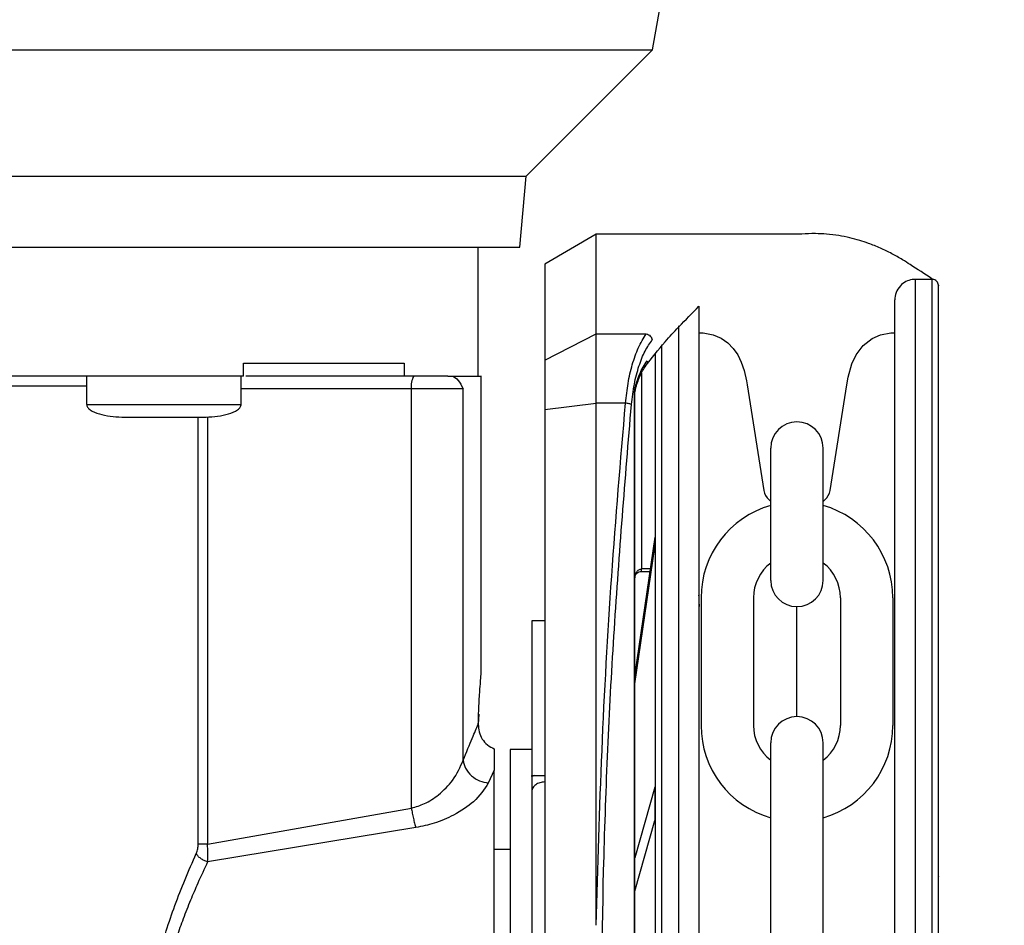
# Model space of a CAD drawing. Header units: inches. Extents: x 144.9 to 238.4, y 214.8 to 247.7.
# Tile 87 of 256: x 152.809 to 152.997, y 243.48 to 243.653. Entities that reach past the tile are written whole.
import ezdxf

# ---------------------------------------------------------------- set-up
doc = ezdxf.new("R2010")
doc.units = ezdxf.units.IN
doc.header["$LTSCALE"] = 0.25
doc.header["$MEASUREMENT"] = 0
doc.layers.add('ANNOTATIONS', color=1, linetype='Continuous')
doc.layers.add('MOTOR LH', color=7, linetype='Continuous')
doc.styles.add('ARIAL', font='arial.ttf', dxfattribs={"height": 0.09375})
doc.dimstyles.new('STANDARD$0', dxfattribs={"dimtxt": 0.09375, "dimasz": 0.09375, "dimexe": 0.03125, "dimexo": 0.046875, "dimgap": 0.09, "dimtad": 0, "dimtih": 1, "dimtoh": 1, "dimdec": 4, "dimzin": 0, "dimdsep": 46, "dimtxsty": 'ARIAL', "dimcen": 0.09, "dimadec": 0, "dimazin": 0, "dimtfac": 1, "dimtdec": 4, "dimtofl": 0, "dimtmove": 0, "dimatfit": 1, "dimfxl": 1, "dimtolj": 1, "dimtzin": 0, "dimarcsym": 0})

# ---------------------------------------------------------------- blocks, each defined once
blk = doc.blocks.new('*D64')
at = {"layer": 'ANNOTATIONS', "color": 0, "lineweight": -2, "transparency": 16777216}
for p, q in [((152.282684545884, 244.7210665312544), (152.282684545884, 245.6873671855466)), ((153.423309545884, 243.5376739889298), (153.423309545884, 245.6873671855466)), ((152.376434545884, 245.6561171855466), (152.5678870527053, 245.6561171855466)), ((153.329559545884, 245.6561171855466), (153.1381070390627, 245.6561171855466))]:
    blk.add_line(p, q, dxfattribs=at)
at = {"layer": 'ANNOTATIONS', "color": 0, "transparency": 16777216}
for points in [[(152.376434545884, 245.6717421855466), (152.376434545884, 245.6404921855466), (152.282684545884, 245.6561171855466)], [(153.329559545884, 245.6717421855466), (153.329559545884, 245.6404921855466), (153.423309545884, 245.6561171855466)]]:
    blk.add_solid(points, dxfattribs=at)
at = {"layer": 'defpoints', "color": 0, "transparency": 16777216}
for p in [(152.282684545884, 245.6561171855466), (152.282684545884, 244.6741915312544), (153.423309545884, 243.4907989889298)]:
    blk.add_point(p, dxfattribs=at)
at = {"layer": 'ANNOTATIONS', "color": 0, "transparency": 16777216, "insert": (152.852997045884, 245.6561171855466), "char_height": 0.09375, "attachment_point": 5, "style": 'ARIAL'}
blk.add_mtext('\\A1;18 5/8"', dxfattribs=at)
blk = doc.blocks.new('*D66')
at = {"layer": 'ANNOTATIONS', "color": 0, "lineweight": -2, "transparency": 16777216}
for p, q in [((151.9943491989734, 244.7850832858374), (151.9943491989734, 246.0537298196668)), ((153.423309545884, 243.5376739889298), (153.423309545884, 246.0537298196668)), ((152.0880991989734, 246.0224798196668), (152.5044876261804, 246.0224798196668)), ((153.329559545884, 246.0224798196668), (152.913171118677, 246.0224798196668))]:
    blk.add_line(p, q, dxfattribs=at)
at = {"layer": 'ANNOTATIONS', "color": 0, "transparency": 16777216}
for points in [[(152.0880991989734, 246.0381048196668), (152.0880991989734, 246.0068548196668), (151.9943491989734, 246.0224798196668)], [(153.329559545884, 246.0381048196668), (153.329559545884, 246.0068548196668), (153.423309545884, 246.0224798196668)]]:
    blk.add_solid(points, dxfattribs=at)
at = {"layer": 'defpoints', "color": 0, "transparency": 16777216}
for p in [(153.423309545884, 246.0224798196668), (151.9943491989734, 244.7382082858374), (153.423309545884, 243.4907989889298)]:
    blk.add_point(p, dxfattribs=at)
at = {"layer": 'ANNOTATIONS', "color": 0, "transparency": 16777216, "insert": (152.7088293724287, 246.0224798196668), "char_height": 0.09375, "attachment_point": 5, "style": 'ARIAL'}
blk.add_mtext('\\A1;24""', dxfattribs=at)

msp = doc.modelspace()

# ---------------------------------------------------------------- linework, layer by layer
at = {"layer": 'MOTOR LH'}
for p, q in [((152.9295396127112, 243.6476492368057), (152.9411183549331, 243.7133155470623)), ((152.5688388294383, 243.6476492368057), (152.9295396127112, 243.6476492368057)), ((152.905392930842, 243.6235025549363), (152.9295396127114, 243.6476492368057)), ((152.5929855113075, 243.6235025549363), (152.905392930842, 243.6235025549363)), ((152.9042089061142, 243.6099690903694), (152.905392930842, 243.6235025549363)), ((152.9187973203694, 243.6124299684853), (152.9089548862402, 243.6067472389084)), ((152.9578972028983, 243.612430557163), (152.9187973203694, 243.612429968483)), ((152.9187976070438, 243.5933885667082), (152.9187973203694, 243.612429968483)), ((152.5941695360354, 243.6099690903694), (152.9042089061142, 243.6099690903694)), ((152.8962118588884, 243.5853553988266), (152.8962118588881, 243.6099690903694)), ((152.9089548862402, 243.6067472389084), (152.9089551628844, 243.5883721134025)), ((152.9829460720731, 243.6038187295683), (152.979747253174, 243.6038186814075)), ((152.9797495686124, 243.4500269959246), (152.979747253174, 243.6038186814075)), ((152.9829483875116, 243.4500270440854), (152.9829460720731, 243.6038187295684)), ((152.934471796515, 243.5949250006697), (152.9344739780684, 243.4500263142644)), ((152.9384088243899, 243.5935966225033), (152.9388362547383, 243.5935889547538)), ((152.9754190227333, 243.5935889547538), (152.9758103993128, 243.5935889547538)), ((152.9089551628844, 243.5883721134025), (152.9187976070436, 243.59338856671)), ((152.9187976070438, 243.5933885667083), (152.9283538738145, 243.5933887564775)), ((152.9187978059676, 243.5801760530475), (152.9187976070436, 243.5933885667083)), ((152.9312730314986, 243.5913459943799), (152.931275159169, 243.4500262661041)), ((152.9089551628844, 243.5883721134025), (152.9089553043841, 243.5789737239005)), ((152.8514101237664, 243.5853627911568), (152.8514101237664, 243.587823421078)), ((152.882070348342, 243.5878234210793), (152.882070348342, 243.585362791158)), ((152.8214218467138, 243.5853627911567), (152.8214218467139, 243.5799462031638)), ((152.850949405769, 243.5799462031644), (152.8509494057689, 243.5853627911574)), ((152.882070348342, 243.585362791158), (152.8518407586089, 243.5853627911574)), ((152.8904378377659, 243.5853627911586), (152.8912806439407, 243.5853627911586)), ((152.8968270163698, 243.528768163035), (152.8968270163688, 243.5853769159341)), ((152.9274099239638, 243.5859377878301), (152.9274104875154, 243.5485072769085)), ((152.8214218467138, 243.5833942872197), (152.6769565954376, 243.5833942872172)), ((152.8933572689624, 243.5829021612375), (152.8509494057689, 243.5829021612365)), ((152.883479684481, 243.5028474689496), (152.8834796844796, 243.5829021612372)), ((152.8933572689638, 243.5119701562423), (152.8933572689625, 243.5829021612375)), ((152.9261796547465, 243.5828983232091), (152.9262833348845, 243.5833916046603)), ((152.9261796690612, 243.5819403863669), (152.9262285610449, 243.582607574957)), ((152.9262285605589, 243.5826075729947), (152.9262803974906, 243.5829780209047)), ((152.9475933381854, 243.5837045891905), (152.9508061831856, 243.563509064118)), ((152.963449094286, 243.563509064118), (152.9666619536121, 243.5837045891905)), ((152.9260818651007, 243.5819403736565), (152.9261796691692, 243.5819403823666)), ((152.9260858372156, 243.3181140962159), (152.9260818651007, 243.5819403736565)), ((152.9261836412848, 243.3181140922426), (152.9261796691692, 243.5819403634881)), ((152.9089553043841, 243.5789737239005), (152.9187978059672, 243.5801760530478)), ((152.9089553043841, 243.5789737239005), (152.9089591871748, 243.321080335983)), ((152.9187993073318, 243.4804559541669), (152.9187978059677, 243.5801760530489)), ((152.9243782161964, 243.5801760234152), (152.9187978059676, 243.5801760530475)), ((152.842738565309, 243.4959446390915), (152.8427385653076, 243.5774887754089)), ((152.8444868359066, 243.5775780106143), (152.844486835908, 243.495944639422)), ((152.9521216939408, 243.5463172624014), (152.9521216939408, 243.5715985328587)), ((152.9621335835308, 243.5463172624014), (152.9621335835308, 243.5715985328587)), ((152.9517915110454, 243.561706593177), (152.9521216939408, 243.5614126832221)), ((152.9621335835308, 243.5614126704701), (152.9624637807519, 243.561706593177)), ((152.9299714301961, 243.5545697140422), (152.9261804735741, 243.5285121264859)), ((152.9299714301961, 243.5545697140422), (152.9299714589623, 243.5526590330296)), ((152.9261805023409, 243.5266014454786), (152.9299714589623, 243.5526590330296)), ((152.9290894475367, 243.5485073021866), (152.9274104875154, 243.5485072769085)), ((152.9274104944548, 243.5480463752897), (152.9274104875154, 243.5485072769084)), ((152.9274104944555, 243.5480463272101), (152.9290223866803, 243.5480463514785)), ((152.9388132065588, 243.5430206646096), (152.9388132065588, 243.5186014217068)), ((152.9488250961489, 243.5430206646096), (152.9488250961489, 243.5186014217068)), ((152.9654301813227, 243.5430206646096), (152.9654301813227, 243.5186014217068)), ((152.9754420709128, 243.5430206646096), (152.9754420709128, 243.5186014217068)), ((152.9571276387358, 243.52031076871), (152.9571276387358, 243.5413113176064)), ((152.9089559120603, 243.5386120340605), (152.9064952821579, 243.5386119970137)), ((152.9064952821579, 243.5386119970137), (152.9064953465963, 243.5343319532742)), ((152.9089559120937, 243.538609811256), (152.9064952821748, 243.5386097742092)), ((152.9064952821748, 243.5386097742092), (152.9064957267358, 243.5090822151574)), ((152.896323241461, 243.5207767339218), (152.8962498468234, 243.5188491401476)), ((152.9521216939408, 243.4642686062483), (152.9521216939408, 243.515304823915)), ((152.9621335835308, 243.4642686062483), (152.9621335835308, 243.515304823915)), ((152.899287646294, 243.514159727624), (152.8992876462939, 243.5106272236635)), ((152.8992876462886, 243.5141597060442), (152.8992876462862, 243.5100911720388)), ((152.9064956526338, 243.51400458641), (152.9023125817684, 243.5140045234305)), ((152.9023125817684, 243.5140045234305), (152.9023145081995, 243.3860517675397)), ((152.9064972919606, 243.514004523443), (152.9023142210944, 243.514004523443)), ((152.9023142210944, 243.514004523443), (152.9023142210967, 243.3860517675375)), ((152.8992876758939, 243.5100912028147), (152.8981628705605, 243.5076233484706)), ((152.9064957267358, 243.5090822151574), (152.9089563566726, 243.5090822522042)), ((152.9064957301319, 243.5088567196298), (152.9064957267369, 243.5090822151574)), ((152.9070215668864, 243.5090822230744), (152.9064957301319, 243.5088567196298)), ((152.9299721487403, 243.5068438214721), (152.9261810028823, 243.4933556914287)), ((152.9299721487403, 243.5068438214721), (152.9299722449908, 243.50045086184)), ((152.8444868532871, 243.495944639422), (152.883479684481, 243.5028474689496)), ((152.9261810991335, 243.4869627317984), (152.9299722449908, 243.50045086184)), ((152.8843342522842, 243.4991408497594), (152.8445412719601, 243.4925702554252)), ((152.9023142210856, 243.4949346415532), (152.8992876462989, 243.4949346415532))]:
    msp.add_line(p, q, dxfattribs=at)
at = {"layer": 'MOTOR LH', "flags": 128}
for points in [[(152.9388362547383, 243.5935889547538), (152.9392332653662, 243.5935786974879), (152.9411184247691, 243.5932431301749), (152.942654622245, 243.5925803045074), (152.9439240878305, 243.5916925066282), (152.944963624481, 243.5906347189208), (152.945805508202, 243.5894297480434), (152.9464988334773, 243.5880214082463), (152.9470353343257, 243.5864236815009), (152.9474741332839, 243.5844231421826), (152.9475933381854, 243.5837045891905)], [(152.9666619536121, 243.5837045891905), (152.9669195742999, 243.5851558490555), (152.9676245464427, 243.5876838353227), (152.968433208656, 243.589401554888), (152.9697654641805, 243.5911629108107), (152.9714721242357, 243.5925061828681), (152.9731032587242, 243.5932326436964), (152.9750415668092, 243.5935796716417), (152.9754193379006, 243.5935889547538)]]:
    msp.add_lwpolyline(points, dxfattribs=at)
at = {"layer": 'MOTOR LH'}
for centre, radius, start, end in [((152.8873426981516, 243.58349876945), 0.003908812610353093, 151.5183869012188, 188.7794609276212), ((152.9571276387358, 243.5715985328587), 0.005005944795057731, 7.016709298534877e-15, 180), ((152.9538210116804, 243.5639865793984), 0.003052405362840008, 188.9999999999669, 228.3263490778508), ((152.9604342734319, 243.5639865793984), 0.003052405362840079, 311.6736509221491, 351.0000000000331), ((152.9571276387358, 243.5430206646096), 0.01831443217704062, 105.8627163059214, 180), ((152.9571276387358, 243.5430206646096), 0.01831443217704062, 7.016709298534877e-15, 74.1372836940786), ((152.9571276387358, 243.5430206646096), 0.008302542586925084, 127.0808355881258, 180), ((152.9571276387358, 243.5430206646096), 0.008302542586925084, 7.016709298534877e-15, 52.91916441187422), ((152.9571276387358, 243.5463172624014), 0.005005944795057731, 180, 7.016709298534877e-15), ((152.9571276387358, 243.515304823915), 0.005005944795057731, 7.016709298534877e-15, 180), ((152.9571276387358, 243.5186014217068), 0.01831443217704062, 180, 254.1372836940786), ((152.9571276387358, 243.5186014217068), 0.008302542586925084, 180, 232.9191644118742), ((152.9571276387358, 243.5186014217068), 0.01831443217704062, 285.8627163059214, 7.016709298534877e-15), ((152.9571276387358, 243.5186014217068), 0.008302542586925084, 307.0808355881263, 7.016709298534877e-15)]:
    msp.add_arc(centre, radius, start, end, dxfattribs=at)
for points, knots in [([(152.9831061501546, 243.603810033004), (152.983040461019, 243.6038528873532), (152.9829747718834, 243.6038957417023), (152.9829090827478, 243.6039385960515), (152.9815252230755, 243.6048413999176), (152.9801413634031, 243.6057442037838), (152.9787575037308, 243.6066470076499), (152.9782752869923, 243.6069615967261), (152.9771131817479, 243.6077197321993), (152.9752204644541, 243.6087708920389), (152.9730479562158, 243.609826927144), (152.9710009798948, 243.6106498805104), (152.9690482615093, 243.6112968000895), (152.9671575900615, 243.6118034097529), (152.9650497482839, 243.6122195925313), (152.9628558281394, 243.6124851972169), (152.9605014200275, 243.6125780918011), (152.9588682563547, 243.6125341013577), (152.9579520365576, 243.6124366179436), (152.9578972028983, 243.612430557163)], [-0.2026574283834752, -0.2026574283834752, -0.2026574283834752, -0.2026574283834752, -0.1934736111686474, -0.1934736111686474, -0.1934736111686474, 0, 0, 0, 0.06741739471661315, 0.1624707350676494, 0.2623543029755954, 0.3670685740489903, 0.4432677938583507, 0.5291235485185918, 0.6246357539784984, 0.7298042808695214, 0.8268099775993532, 0.9437281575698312, 0.9511714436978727, 0.9511714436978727, 0.9511714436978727, 0.9511714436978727]), ([(152.979747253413, 243.6038027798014), (152.9795463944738, 243.6038053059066), (152.9789279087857, 243.6037849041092), (152.9778967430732, 243.6034339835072), (152.9767831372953, 243.6026011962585), (152.9759673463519, 243.6013548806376), (152.9758612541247, 243.6003595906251), (152.9758103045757, 243.5998816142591)], [0.08048410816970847, 0.08048410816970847, 0.08048410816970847, 0.08048410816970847, 0.170358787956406, 0.3583268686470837, 0.5560887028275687, 0.7868168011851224, 1, 1, 1, 1]), ([(152.9841764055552, 243.6025884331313), (152.9841749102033, 243.6026330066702), (152.9841689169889, 243.6028116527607), (152.9840779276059, 243.6031263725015), (152.983834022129, 243.6034774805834), (152.9834842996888, 243.6037161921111), (152.9831640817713, 243.6038232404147), (152.9829799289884, 243.6038094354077), (152.9829299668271, 243.603805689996)], [0, 0, 0, 0, 0.06890365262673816, 0.2761586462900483, 0.4958689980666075, 0.715579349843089, 0.9228343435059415, 1, 1, 1, 1]), ([(152.9841787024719, 243.4500270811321), (152.984178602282, 243.4566816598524), (152.9841784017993, 243.4699976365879), (152.984178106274, 243.4896263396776), (152.984177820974, 243.5085758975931), (152.9841775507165, 243.5265263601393), (152.9841773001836, 243.5431667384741), (152.9841770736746, 243.5582114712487), (152.9841768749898, 243.5714081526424), (152.9841767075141, 243.5825319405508), (152.9841765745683, 243.5913623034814), (152.9841764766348, 243.5978670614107), (152.9841764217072, 243.6015158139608), (152.9841763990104, 243.6030226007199), (152.9841764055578, 243.6025883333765), (152.9841764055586, 243.6025882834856)], [0, 0, 0, 0, 0.0833060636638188, 0.1666974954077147, 0.2499975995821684, 0.3333024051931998, 0.4166951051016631, 0.4999952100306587, 0.5833002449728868, 0.6666928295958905, 0.7499928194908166, 0.8332978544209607, 0.9166904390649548, 0.999990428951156, 1, 1, 1, 1]), ([(152.9758125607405, 243.4500269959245), (152.975812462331, 243.4565633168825), (152.9758122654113, 243.4696426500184), (152.9758119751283, 243.4889231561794), (152.9758116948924, 243.507536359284), (152.9758114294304, 243.5251683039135), (152.9758111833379, 243.5415137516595), (152.9758109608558, 243.5562910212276), (152.9758107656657, 243.5692555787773), (152.9758106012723, 243.5801746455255), (152.9758104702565, 243.588876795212), (152.9758103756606, 243.5951599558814), (152.9758103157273, 243.5991408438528), (152.9758103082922, 243.5996347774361), (152.9758103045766, 243.5998816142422)], [0, 0, 0, 0, 0.08330446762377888, 0.166694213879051, 0.2499999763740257, 0.3333008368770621, 0.4166943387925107, 0.4999999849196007, 0.5833008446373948, 0.6666942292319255, 0.7499999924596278, 0.8333009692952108, 0.9166943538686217, 1, 1, 1, 1]), ([(152.9281119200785, 243.5871633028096), (152.9293777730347, 243.5887907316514), (152.9314675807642, 243.5914774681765), (152.933617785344, 243.5938048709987), (152.9344718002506, 243.5946768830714), (152.9345010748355, 243.594706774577), (152.934530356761, 243.5947366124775), (152.9345596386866, 243.594766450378), (152.9358426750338, 243.5960738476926), (152.937125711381, 243.5973812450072), (152.9384087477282, 243.5986886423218)], [0, 0, 0, 0, 0.3080244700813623, 0.5085202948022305, 0.5085202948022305, 0.5085202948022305, 0.5153930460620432, 0.5153930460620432, 0.5153930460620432, 0.8165340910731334, 0.8165340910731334, 0.8165340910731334, 0.8165340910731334]), ([(152.9384087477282, 243.5986886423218), (152.9384087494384, 243.5985750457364), (152.9384087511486, 243.598461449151), (152.9384087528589, 243.5983478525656), (152.9384087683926, 243.5973160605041), (152.9384088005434, 243.5951805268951), (152.938408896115, 243.5888325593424), (152.9384090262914, 243.5801861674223), (152.938409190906, 243.5692524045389), (152.9384093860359, 243.5562918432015), (152.9384096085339, 243.5415135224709), (152.9384098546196, 243.5251685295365), (152.9384101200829, 243.5075364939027), (152.9384104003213, 243.4889231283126), (152.9384106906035, 243.4696426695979), (152.9384108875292, 243.4565629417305), (152.9384109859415, 243.4500264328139)], [-0.009409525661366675, -0.009409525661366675, -0.009409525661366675, -0.009409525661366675, 0, 0, 0, 0.08546624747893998, 0.1768922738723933, 0.268313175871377, 0.3598353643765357, 0.4512615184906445, 0.5426821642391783, 0.6342044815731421, 0.7256307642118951, 0.8170515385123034, 0.9085726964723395, 1, 1, 1, 1]), ([(152.9243782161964, 243.5801760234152), (152.9245211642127, 243.581461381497), (152.9248129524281, 243.5840850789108), (152.9256557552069, 243.5876704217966), (152.9268205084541, 243.5909875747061), (152.9278251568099, 243.5925608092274), (152.9283538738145, 243.5933887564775)], [0, 0, 0, 0, 0.2282311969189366, 0.4658698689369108, 0.7189029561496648, 0.9999999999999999, 0.9999999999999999, 0.9999999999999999, 0.9999999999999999]), ([(152.9255107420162, 243.5799158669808), (152.9256706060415, 243.581236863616), (152.9259904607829, 243.5838799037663), (152.9269119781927, 243.5873315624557), (152.9280722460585, 243.5902640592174), (152.9290148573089, 243.5916229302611), (152.929486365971, 243.5923026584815)], [0, 0, 0, 0, 0.2496836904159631, 0.4995652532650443, 0.7496748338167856, 1, 1, 1, 1]), ([(152.9283538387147, 243.5933887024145), (152.9284883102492, 243.5933521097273), (152.9287619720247, 243.5932776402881), (152.9291182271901, 243.5930083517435), (152.9293807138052, 243.5926697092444), (152.9294521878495, 243.5924213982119), (152.9294863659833, 243.5923026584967)], [0, 0, 0, 0, 0.2523826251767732, 0.513621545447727, 0.7674189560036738, 1, 1, 1, 1]), ([(152.9262833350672, 243.5833916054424), (152.9265269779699, 243.5841830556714), (152.9271456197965, 243.5861926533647), (152.9280134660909, 243.5874876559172), (152.9285395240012, 243.5882726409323)], [0, 0, 0, 0, 0.3938351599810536, 1, 1, 1, 1]), ([(152.9285395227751, 243.5882726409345), (152.9285514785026, 243.5881938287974), (152.9285751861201, 243.588037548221), (152.928539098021, 243.5878065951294), (152.928471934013, 243.5876730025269), (152.9284381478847, 243.5876058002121)], [0, 0, 0, 0, 0.335804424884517, 0.6658835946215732, 1, 1, 1, 1]), ([(152.9300427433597, 243.5895645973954), (152.9300427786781, 243.5872187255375), (152.9300428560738, 243.5820780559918), (152.9300430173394, 243.5713667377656), (152.9300432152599, 243.5582208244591), (152.9300434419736, 243.5431624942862), (152.930043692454, 243.5265256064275), (152.9300439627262, 243.5085741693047), (152.9300442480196, 243.4896250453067), (152.930044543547, 243.4699962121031), (152.9300447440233, 243.4566806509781), (152.9300448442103, 243.4500262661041)], [0, 0, 0, 0, 0.09501659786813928, 0.2082163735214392, 0.3212904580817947, 0.4343712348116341, 0.5475710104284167, 0.6606452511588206, 0.7737261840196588, 0.886920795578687, 1, 1, 1, 1]), ([(152.9263541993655, 243.5831461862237), (152.9266296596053, 243.583998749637), (152.9272085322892, 243.5857903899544), (152.9279979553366, 243.5869537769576), (152.9284117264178, 243.5875635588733)], [0, 0, 0, 0, 0.475856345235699, 1, 1, 1, 1]), ([(152.8912806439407, 243.5853627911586), (152.8916776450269, 243.5851498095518), (152.8924575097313, 243.5847314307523), (152.8930609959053, 243.5835045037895), (152.8933572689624, 243.5829021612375)], [0, 0, 0, 0, 0.5090640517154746, 1, 1, 1, 1]), ([(152.9260818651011, 243.5819403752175), (152.9260872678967, 243.5820875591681), (152.9260994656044, 243.5824198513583), (152.9261509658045, 243.5827271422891), (152.9261796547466, 243.5828983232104)], [0, 0, 0, 0, 0.4429353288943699, 1, 1, 1, 1]), ([(152.9262285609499, 243.5826075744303), (152.9262473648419, 243.582652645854), (152.9262849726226, 243.5827427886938), (152.9262147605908, 243.582846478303), (152.9261796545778, 243.5828983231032)], [0, 0, 0, 0, 0.500000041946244, 1, 1, 1, 1]), ([(152.9262803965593, 243.5829780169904), (152.92631768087, 243.5830402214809), (152.9263922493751, 243.583164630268), (152.9263196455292, 243.5833159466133), (152.9262833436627, 243.583391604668)], [0, 0, 0, 0, 0.5000007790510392, 1, 1, 1, 1]), ([(152.8214264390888, 243.5800369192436), (152.8214295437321, 243.5799158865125), (152.8214352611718, 243.5796929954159), (152.8215877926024, 243.5794068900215), (152.8219026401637, 243.5790274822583), (152.8227856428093, 243.5784386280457), (152.8250888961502, 243.577667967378), (152.8272076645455, 243.5775620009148), (152.8286728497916, 243.5774887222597)], [0, 0, 0, 0, 0.04386823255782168, 0.08078672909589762, 0.116280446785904, 0.224735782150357, 0.4638839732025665, 1, 1, 1, 1]), ([(152.8436984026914, 243.5774887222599), (152.8451635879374, 243.5775620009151), (152.8472823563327, 243.5776679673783), (152.8495856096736, 243.5784386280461), (152.8504686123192, 243.5790274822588), (152.8507834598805, 243.579406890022), (152.850935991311, 243.5796929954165), (152.8509417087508, 243.579915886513), (152.8509448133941, 243.5800369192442)], [0, 0, 0, 0, 0.5361160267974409, 0.7752642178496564, 0.8837195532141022, 0.9192132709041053, 0.9561317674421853, 1, 1, 1, 1]), ([(152.9187993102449, 243.4804480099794), (152.9191097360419, 243.4915887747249), (152.9197316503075, 243.5139084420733), (152.9215945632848, 243.5472289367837), (152.9234491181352, 243.5691792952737), (152.9243782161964, 243.5801760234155)], [0, 0, 0, 0, 0.3321382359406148, 0.6654134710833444, 1, 1, 1, 1]), ([(152.919613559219, 243.4500281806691), (152.9197450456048, 243.4645828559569), (152.9200080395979, 243.4936945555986), (152.9219846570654, 243.5371610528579), (152.9243351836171, 243.5656618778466), (152.9255107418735, 243.5799158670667)], [0, 0, 0, 0, 0.3332416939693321, 0.6665371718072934, 1, 1, 1, 1]), ([(152.9255107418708, 243.5799158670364), (152.9254566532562, 243.5799429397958), (152.9253460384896, 243.5799983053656), (152.9250686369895, 243.5800745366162), (152.9247369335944, 243.5801382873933), (152.9244960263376, 243.5801637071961), (152.9243782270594, 243.5801761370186)], [0, 0, 0, 0, 0.2444909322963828, 0.5000000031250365, 0.755509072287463, 1, 1, 1, 1]), ([(152.8286807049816, 243.5774887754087), (152.8287815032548, 243.5774887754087), (152.8289371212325, 243.5774887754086), (152.8298714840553, 243.5774887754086), (152.8308411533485, 243.5774887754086), (152.8320354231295, 243.5774887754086), (152.8337843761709, 243.5774887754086), (152.8352418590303, 243.5774887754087), (152.8361856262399, 243.5774887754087)], [0, 0, 0, 0, 0.2394429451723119, 0.3696653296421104, 0.4999999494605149, 0.6302223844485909, 0.760557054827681, 1, 1, 1, 1]), ([(152.8361856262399, 243.5774887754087), (152.8371293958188, 243.5774887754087), (152.8385864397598, 243.5774887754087), (152.8403354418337, 243.5774887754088), (152.8415294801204, 243.5774887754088), (152.842499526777, 243.5774887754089), (152.8434340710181, 243.5774887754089), (152.8435897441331, 243.5774887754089), (152.8436905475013, 243.5774887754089)], [0, 0, 0, 0, 0.2394429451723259, 0.3696653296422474, 0.4999999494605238, 0.6302223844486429, 0.7605570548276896, 0.9999999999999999, 0.9999999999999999, 0.9999999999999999, 0.9999999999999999]), ([(152.9261802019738, 243.5467577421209), (152.9261952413, 243.5469713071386), (152.9262247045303, 243.5473896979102), (152.9264348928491, 243.5478726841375), (152.9266800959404, 243.5481848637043), (152.9268981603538, 243.5483632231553), (152.9271455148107, 243.5484839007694), (152.927322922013, 243.5484995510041), (152.927410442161, 243.5485072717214)], [0, 0, 0, 0, 0.2718919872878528, 0.5326579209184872, 0.656675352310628, 0.7753569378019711, 0.8891770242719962, 1, 1, 1, 1]), ([(152.9262028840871, 243.5469333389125), (152.9262140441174, 243.5470232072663), (152.9262477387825, 243.5472945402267), (152.9264984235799, 243.5476744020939), (152.926920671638, 243.5480000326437), (152.9272563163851, 243.5480309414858), (152.9274228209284, 243.5480462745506)], [0, 0, 0, 0, 0.1487405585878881, 0.4490815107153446, 0.7267038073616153, 1, 1, 1, 1]), ([(152.938540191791, 243.54132148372), (152.9384954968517, 243.5418143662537), (152.9384328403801, 243.5425053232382), (152.9384147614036, 243.5432715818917), (152.9384095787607, 243.5434912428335)], [0, 0, 0, 0, 0.7133331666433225, 1, 1, 1, 1]), ([(152.8962498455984, 243.5188490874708), (152.8962959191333, 243.5202264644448), (152.8963881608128, 243.5229840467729), (152.8966055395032, 243.5261780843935), (152.8967875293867, 243.5283534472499), (152.8968138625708, 243.5286300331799), (152.8968270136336, 243.528768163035)], [0, 0, 0, 0, 0.2499323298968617, 0.5003778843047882, 0.7504835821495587, 1, 1, 1, 1]), ([(152.8933572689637, 243.5119701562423), (152.8939794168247, 243.5134848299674), (152.8952064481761, 243.5164721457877), (152.8959053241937, 243.5180642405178), (152.8962498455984, 243.5188490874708)], [0, 0, 0, 0, 0.5070350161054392, 1, 1, 1, 1]), ([(152.8962498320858, 243.5188490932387), (152.8962744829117, 243.5183608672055), (152.8963237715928, 243.5173846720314), (152.896941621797, 243.5159928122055), (152.897935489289, 243.514828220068), (152.898836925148, 243.5143825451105), (152.8992876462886, 243.5141597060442)], [0, 0, 0, 0, 0.2500878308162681, 0.5000440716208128, 0.7500202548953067, 1, 1, 1, 1]), ([(152.883479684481, 243.5028474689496), (152.8843274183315, 243.5030997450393), (152.8862665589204, 243.5036768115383), (152.8890093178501, 243.5055487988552), (152.8918386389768, 243.508443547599), (152.8928049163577, 243.5106874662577), (152.8933572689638, 243.5119701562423)], [0, 0, 0, 0, 0.1573093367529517, 0.3598357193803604, 0.634063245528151, 1, 1, 1, 1]), ([(152.8933572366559, 243.5119701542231), (152.8934761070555, 243.5114467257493), (152.8937213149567, 243.5103669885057), (152.894872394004, 243.5089596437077), (152.8964252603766, 243.5079421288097), (152.8975987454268, 243.5077268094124), (152.8981628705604, 243.5076232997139)], [0, 0, 0, 0, 0.2444227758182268, 0.5041994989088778, 0.7616556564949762, 0.9999999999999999, 0.9999999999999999, 0.9999999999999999, 0.9999999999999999]), ([(152.8981628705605, 243.5076233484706), (152.8973812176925, 243.5064248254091), (152.8959966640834, 243.5043018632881), (152.891980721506, 243.5015952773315), (152.8881296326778, 243.4998833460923), (152.8855115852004, 243.4993711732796), (152.8843342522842, 243.4991408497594)], [0, 0, 0, 0, 0.3496501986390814, 0.6193407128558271, 0.8288179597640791, 1, 1, 1, 1]), ([(152.9064957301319, 243.508856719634), (152.9064957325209, 243.5086980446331), (152.9064957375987, 243.5083607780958), (152.9064957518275, 243.5074157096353), (152.9064957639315, 243.5066117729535), (152.9064957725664, 243.5060382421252)], [0, 0, 0, 0, 0.2029558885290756, 0.4313863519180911, 1, 1, 1, 1]), ([(152.9089563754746, 243.5078324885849), (152.9086352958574, 243.5078050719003), (152.9079930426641, 243.5077502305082), (152.9071544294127, 243.5073414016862), (152.9068402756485, 243.5069307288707), (152.9066831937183, 243.5067253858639)], [0, 0, 0, 0, 0.3332611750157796, 0.6666198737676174, 0.9999999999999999, 0.9999999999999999, 0.9999999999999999, 0.9999999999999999]), ([(152.9066831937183, 243.5067253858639), (152.9066830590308, 243.5067252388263), (152.906505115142, 243.5065309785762), (152.9065004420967, 243.5062845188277), (152.9064957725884, 243.506038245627)], [0, 0, 0, 0, 0.0007569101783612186, 1, 1, 1, 1]), ([(152.8834796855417, 243.5028474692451), (152.8835323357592, 243.5025177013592), (152.8836406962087, 243.5018389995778), (152.8838477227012, 243.5008459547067), (152.8840825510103, 243.4999019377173), (152.8842500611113, 243.4993954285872), (152.8843342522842, 243.4991408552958)], [0, 0, 0, 0, 0.2347184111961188, 0.4830785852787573, 0.7401934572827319, 1, 1, 1, 1]), ([(152.842374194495, 243.4941757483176), (152.8424855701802, 243.4944656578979), (152.8426857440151, 243.4949867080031), (152.842722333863, 243.4956502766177), (152.842738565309, 243.4959446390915)], [0, 0, 0, 0, 0.5563948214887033, 1, 1, 1, 1]), ([(152.8445412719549, 243.4925704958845), (152.8445716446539, 243.4931164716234), (152.8446282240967, 243.494133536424), (152.8445316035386, 243.4953713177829), (152.8444868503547, 243.4959446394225)], [0, 0, 0, 0, 0.5368150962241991, 1, 1, 1, 1]), ([(152.8318090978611, 243.4479801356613), (152.8317950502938, 243.4492303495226), (152.8317669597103, 243.4517303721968), (152.8319306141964, 243.4554802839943), (152.8322438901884, 243.459219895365), (152.8327185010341, 243.4629499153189), (152.8333810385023, 243.4668784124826), (152.8342533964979, 243.4709862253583), (152.8353518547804, 243.4752445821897), (152.8366919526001, 243.4796943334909), (152.8383145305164, 243.4843908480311), (152.8402533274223, 243.4893737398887), (152.8416501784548, 243.4925364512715), (152.842374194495, 243.4941757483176)], [0, 0, 0, 0, 0.07298776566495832, 0.1459518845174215, 0.2192405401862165, 0.2931973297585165, 0.3681566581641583, 0.4570710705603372, 0.5473392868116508, 0.6394324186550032, 0.7503524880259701, 0.8706026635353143, 1, 1, 1, 1]), ([(152.8445412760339, 243.4925702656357), (152.8443136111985, 243.4926442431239), (152.8438475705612, 243.4927956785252), (152.843208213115, 243.4931881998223), (152.8426784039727, 243.4936618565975), (152.8424740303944, 243.49400709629), (152.8423741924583, 243.4941757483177)], [0, 0, 0, 0, 0.2442550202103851, 0.5000015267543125, 0.7557472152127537, 1, 1, 1, 1]), ([(152.8445412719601, 243.4925702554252), (152.8439088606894, 243.4912241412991), (152.8428034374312, 243.4888712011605), (152.8412323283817, 243.4852031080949), (152.8398940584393, 243.4818123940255), (152.8385610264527, 243.4781052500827), (152.8373242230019, 243.4742178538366), (152.83620693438, 243.4701081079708), (152.8351060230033, 243.46522669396), (152.8342216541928, 243.4596930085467), (152.8337017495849, 243.4536477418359), (152.833721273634, 243.4498482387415), (152.8337304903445, 243.448054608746)], [0, 0, 0, 0, 0.1115755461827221, 0.1950284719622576, 0.2830529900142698, 0.3627337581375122, 0.458737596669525, 0.549097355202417, 0.6339245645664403, 0.7714240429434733, 0.8920962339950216, 0.9999999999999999, 0.9999999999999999, 0.9999999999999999, 0.9999999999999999]), ([(152.9841785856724, 243.4577857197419), (152.9841785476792, 243.4603092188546), (152.9841784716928, 243.46535621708), (152.9841783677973, 243.47225694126), (152.9841782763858, 243.4783284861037), (152.9841782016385, 243.4832932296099), (152.984178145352, 243.4870317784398), (152.9841781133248, 243.4891591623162), (152.9841780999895, 243.4900447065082), (152.9841781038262, 243.4897900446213), (152.9841781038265, 243.4897900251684)], [0, 0, 0, 0, 0.1428555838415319, 0.2857111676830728, 0.428566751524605, 0.5714223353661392, 0.7142779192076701, 0.8571335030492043, 0.9999890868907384, 1, 1, 1, 1])]:
    msp.add_open_spline(points, degree=3, knots=knots, dxfattribs=at)
for points in [[(152.8514101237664, 243.587823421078), (152.8554858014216, 243.5878234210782), (152.863637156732, 243.5878234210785), (152.873955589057, 243.5878234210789), (152.8793654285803, 243.5878234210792), (152.882070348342, 243.5878234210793)], [(152.8514101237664, 243.5853627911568), (152.8467350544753, 243.5853627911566), (152.8373849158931, 243.5853627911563), (152.8214646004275, 243.5853627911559), (152.8044796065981, 243.5853627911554), (152.78655585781, 243.585362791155), (152.7680280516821, 243.5853627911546), (152.7491892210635, 243.5853627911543), (152.7303503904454, 243.585362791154), (152.7118225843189, 243.5853627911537), (152.6938988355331, 243.5853627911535), (152.6769138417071, 243.5853627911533), (152.6609935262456, 243.5853627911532), (152.6516433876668, 243.5853627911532), (152.6469683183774, 243.5853627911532)], [(152.890437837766, 243.5853627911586), (152.8892659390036, 243.5853627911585), (152.8869221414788, 243.5853627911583), (152.8836876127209, 243.5853627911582), (152.882070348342, 243.585362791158)], [(152.8912806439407, 243.5853627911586), (152.8928950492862, 243.5853627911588), (152.8961238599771, 243.585362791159), (152.8965926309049, 243.5853627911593), (152.8968270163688, 243.5853627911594)], [(152.8214218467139, 243.5799494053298), (152.8216437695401, 243.5799494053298), (152.8220876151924, 243.5799494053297), (152.8255017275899, 243.5799494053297), (152.8303818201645, 243.5799494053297), (152.8342510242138, 243.5799494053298), (152.8361856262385, 243.5799494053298)], [(152.8361856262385, 243.5799494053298), (152.8381202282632, 243.5799494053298), (152.8419894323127, 243.5799494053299), (152.8468695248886, 243.5799494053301), (152.8502836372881, 243.5799494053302), (152.850727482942, 243.5799494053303), (152.850949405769, 243.5799494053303)], [(152.8992876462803, 243.4297840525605), (152.8992876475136, 243.4336909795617), (152.8992876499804, 243.441504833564), (152.8992876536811, 243.4537056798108), (152.8992876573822, 243.4657306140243), (152.8992876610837, 243.4772254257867), (152.8992876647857, 243.4877908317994), (152.8992876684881, 243.4970171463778), (152.8992876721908, 243.5047737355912), (152.8992876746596, 243.5083187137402), (152.8992876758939, 243.5100912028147)], [(152.9064957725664, 243.5060382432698), (152.9064958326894, 243.5020448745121), (152.9064959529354, 243.4940581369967), (152.9064961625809, 243.480133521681), (152.9064963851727, 243.4653490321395), (152.9064966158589, 243.4500269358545), (152.9064968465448, 243.4347048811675), (152.9064970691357, 243.4199205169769), (152.9064972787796, 243.4059961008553), (152.9064973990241, 243.398009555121), (152.9064974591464, 243.3940162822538)], [(152.844486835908, 243.495944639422), (152.8443050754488, 243.495944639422), (152.8439415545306, 243.495944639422), (152.8434543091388, 243.495944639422), (152.8430327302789, 243.495944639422), (152.8428366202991, 243.495944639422), (152.8427385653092, 243.495944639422)]]:
    msp.add_open_spline(points, degree=3, dxfattribs=at)

# ---------------------------------------------------------------- dimensions: what is measured, and where the dimension line sits
at = {"layer": 'ANNOTATIONS'}
for base, p1, p2, text, picture, middle in [((153.423309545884, 246.0224798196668), (151.9943491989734, 244.7382082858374), (153.423309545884, 243.4907989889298), '24""', '*D66', (152.7088293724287, 246.0224798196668)), ((152.282684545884, 245.6561171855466), (153.423309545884, 243.4907989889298), (152.282684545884, 244.6741915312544), '18 5/8"', '*D64', (152.852997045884, 245.6561171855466))]:
    dim = msp.add_linear_dim(base=base, p1=p1, p2=p2, text=text, dimstyle='STANDARD$0', dxfattribs=at)
    dim.commit()
    dim.dimension.update_dxf_attribs({"geometry": picture, "text_midpoint": middle, "dimtype": 160})

doc.saveas('drawing.dxf')
